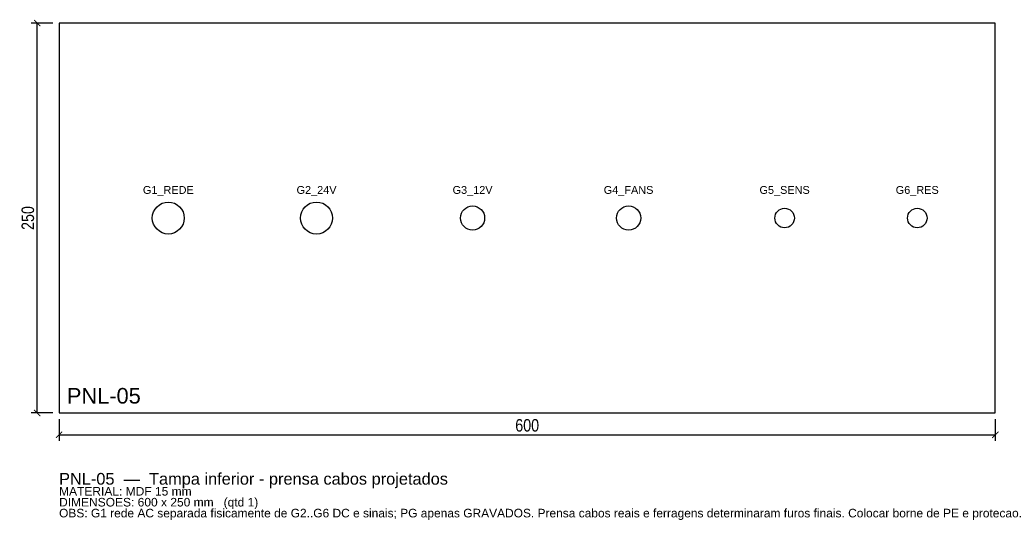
# Model space of a CAD drawing. Header units: millimetres. Extents: x -25 to 606, y -69 to 252.
import ezdxf
from ezdxf.enums import TextEntityAlignment as Align

# ---------------------------------------------------------------- set-up
doc = ezdxf.new("R2010")
doc.units = ezdxf.units.MM
for name, color, linetype in [('CORTE', 1, 'Continuous'), ('COTA', 4, 'Continuous'), ('GRAVACAO', 3, 'Continuous'), ('TEXTO', 7, 'Continuous')]:
    doc.layers.add(name, color=color, linetype=linetype)
doc.styles.add('ARIAL', font='arial.ttf')
doc.styles.add('OpenSansCondensed-Light', font='OpenSansCondensed-Light.ttf')
doc.dimstyles.new('EZDXF', dxfattribs={"dimtxt": 8, "dimasz": 4, "dimexe": 4, "dimexo": 4, "dimgap": 2, "dimtad": 1, "dimdec": 0, "dimdsep": 46, "dimtxsty": 'OpenSansCondensed-Light', "dimblk": 'ARCHTICK', "dimcen": 2.5, "dimclrd": 4, "dimclre": 4, "dimclrt": 4, "dimazin": 3, "dimtfac": 0.5, "dimtmove": 2, "dimatfit": 3})

# ---------------------------------------------------------------- blocks, each defined once
blk = doc.blocks.new('_ARCHTICK')
at = {"color": 0, "linetype": 'BYBLOCK', "const_width": 0.15}
blk.add_lwpolyline([(-0.5, -0.5), (0.5, 0.5)], dxfattribs=at)

msp = doc.modelspace()

# ---------------------------------------------------------------- linework, layer by layer
at = {"layer": 'CORTE'}
msp.add_lwpolyline([(0, 0), (600, 0), (600, 250), (0, 250)], close=True, dxfattribs=at)
at = {"layer": 'GRAVACAO'}
for centre, radius in [((70, 125), 10.25), ((165, 125), 10.25), ((265, 125), 7.75), ((365, 125), 7.75), ((465, 125), 6.25), ((550, 125), 6.25)]:
    msp.add_circle(centre, radius, dxfattribs=at)

# ---------------------------------------------------------------- texts
at = {"layer": 'GRAVACAO', "style": 'ARIAL'}
for s, p in [('G1_REDE', (70, 143)), ('G2_24V', (165, 143)), ('G3_12V', (265, 143)), ('G4_FANS', (365, 143)), ('G5_SENS', (465, 143)), ('G6_RES', (550, 143))]:
    msp.add_text(s, height=5, dxfattribs=at).set_placement(p, align=Align.MIDDLE_CENTER)
msp.add_text('PNL-05', height=10, dxfattribs=at).set_placement((5, 6))
at = {"layer": 'TEXTO', "style": 'ARIAL'}
for s, height, p in [('PNL-05  —  Tampa inferior - prensa cabos projetados', 7.5, (0, -46)), ('MATERIAL: MDF 15 mm', 5.5, (0, -53)), ('DIMENSOES: 600 x 250 mm   (qtd 1)', 5.5, (0, -60)), ('OBS: G1 rede AC separada fisicamente de G2..G6 DC e sinais; PG apenas GRAVADOS. Prensa cabos reais e ferragens determinaram furos finais. Colocar borne de PE e protecao.', 5.5, (0, -67))]:
    msp.add_text(s, height=height, dxfattribs=at).set_placement(p)

# ---------------------------------------------------------------- dimensions: what is measured, and where the dimension line sits
at = {"layer": 'COTA'}
msp.add_linear_dim(base=(-14, 0), p1=(0, 0), p2=(0, 250), angle=90, dimstyle='EZDXF', dxfattribs=at).render()
msp.add_linear_dim(base=(0, -14), p1=(0, 0), p2=(600, 0), dimstyle='EZDXF', dxfattribs=at).render()

doc.saveas('drawing.dxf')
